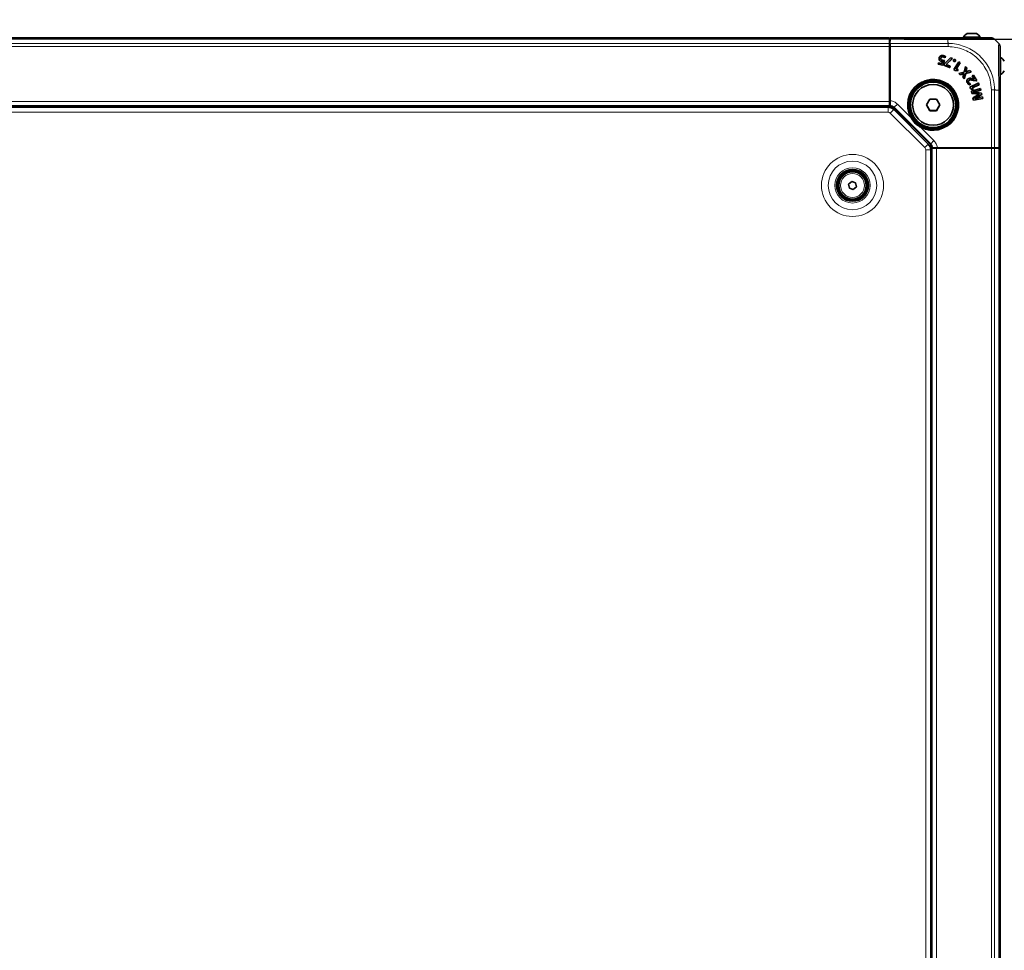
# Model space of a CAD drawing. Header units: millimetres. Extents: x 0 to 1118, y 0 to 864.
# Tile 107 of 172: x 297 to 405, y 544 to 646. Entities that reach past the tile are written whole.
import ezdxf

# ---------------------------------------------------------------- set-up
doc = ezdxf.new("R2010")
doc.units = ezdxf.units.MM
doc.linetypes.add('CENTERX2', pattern=[20.32, 12.7, -2.54, 2.54, -2.54])
doc.layers.add('ALPHAREV', color=7, linetype='Continuous', lineweight=25)
doc.styles.add('SLDTEXTSTYLE0', font='TXT', dxfattribs={"width": 0.605})
doc.dimstyles.new('SLDDIMSTYLE1', dxfattribs={"dimtxt": 3.175, "dimasz": 4.572, "dimexe": 0, "dimexo": 0.0625, "dimgap": 0.79375, "dimtad": 0, "dimtih": 1, "dimtoh": 1, "dimdec": 0, "dimlfac": 4, "dimrnd": 1e-09, "dimzin": 12, "dimdsep": 46, "dimtxsty": 'SLDTEXTSTYLE0', "dimsah": 1, "dimcen": 0.09, "dimadec": 0, "dimazin": 3, "dimtfac": 1, "dimtofl": 0, "dimtmove": 0, "dimatfit": 3, "dimfxl": 1, "dimfrac": 2, "dimtolj": 1, "dimtzin": 12, "dimarcsym": 0})

# ---------------------------------------------------------------- blocks, each defined once
blk = doc.blocks.new('_D_2')
at = {"layer": 'ALPHAREV'}
for p, q in [((531.57, 769.01), (560.87, 769.01)), ((559.27, 769.01), (559.27, 714.55)), ((555.88, 713.82), (554.79, 713.82)), ((554.79, 713.82), (554.79, 708.95)), ((560.73, 713.82), (561.82, 713.82)), ((561.82, 713.82), (561.82, 708.95)), ((554.79, 708.95), (555.88, 708.95)), ((561.82, 708.95), (560.73, 708.95)), ((559.27, 644.01), (559.27, 698.47)), ((394.41, 644.01), (560.87, 644.01))]:
    blk.add_line(p, q, dxfattribs=at)
for points in [[(559.27, 769.01), (558.51, 764.44), (560.03, 764.44)], [(559.27, 644.01), (560.03, 648.58), (558.51, 648.58)]]:
    blk.add_solid(points, dxfattribs=at)
at = {"layer": 'ALPHAREV', "char_height": 3.175, "attachment_point": 1, "style": 'SLDTEXTSTYLE0'}
for s, insert in [('500', (546.42, 713.04)), ('20', (555.88, 713.04)), ('MIN', (564.1, 713.04)), ('SIDE INTAKE', (545.09, 707.44)), ('CLEARANCE', (545.94, 702.57))]:
    blk.add_mtext(s, dxfattribs=dict(at, insert=insert))

msp = doc.modelspace()

# ---------------------------------------------------------------- linework, layer by layer
at = {"color": 7, "linetype": 'Continuous', "lineweight": 35}
for p, q in [((208.885, 644.156), (392.81, 644.156)), ((392.81, 644.156), (392.81, 644.01)), ((392.859, 644.156), (399.222, 644.156)), ((400.932, 644.221), (400.932, 644.126)), ((402.206, 644.221), (400.932, 644.221)), ((402.059, 644.626), (401.342, 644.626)), ((402.397, 644.626), (402.059, 644.626)), ((402.807, 644.221), (402.206, 644.221)), ((402.807, 644.126), (402.807, 644.221)), ((392.81, 644.01), (392.81, 643.552)), ((392.81, 643.552), (392.81, 643.199)), ((392.81, 643.199), (392.81, 637.156)), ((392.845, 643.552), (392.853, 644.01)), ((392.845, 643.552), (392.86, 643.552)), ((392.845, 637.088), (392.845, 643.552)), ((392.86, 643.552), (392.875, 643.552)), ((392.875, 637.088), (392.875, 643.552)), ((392.877, 637.236), (392.877, 643.199)), ((404.369, 644.01), (404.826, 643.552)), ((392.845, 643.068), (392.81, 643.068)), ((392.845, 642.318), (392.81, 642.318)), ((392.81, 642.006), (392.845, 642.006)), ((398.704, 642.056), (398.703, 642.054)), ((398.726, 642.202), (398.726, 642.204)), ((398.913, 641.959), (398.979, 642.095)), ((398.913, 641.962), (398.977, 642.094)), ((405.037, 641.991), (404.942, 641.991)), ((405.037, 640.412), (405.037, 641.991)), ((392.845, 641.506), (392.81, 641.506)), ((398.187, 641.415), (398.157, 641.258)), ((398.16, 641.26), (398.157, 641.258)), ((398.157, 641.258), (398.675, 641.159)), ((398.189, 641.413), (398.16, 641.26)), ((398.16, 641.26), (398.673, 641.161)), ((398.572, 641.341), (398.187, 641.415)), ((398.189, 641.413), (398.187, 641.415)), ((398.574, 641.339), (398.189, 641.413)), ((398.256, 641.935), (398.254, 641.936)), ((398.338, 641.658), (398.336, 641.657)), ((398.449, 641.913), (398.451, 641.912)), ((398.567, 641.547), (398.567, 641.545)), ((398.64, 641.536), (398.572, 641.341)), ((398.574, 641.339), (398.572, 641.341)), ((398.643, 641.538), (398.574, 641.339)), ((398.643, 641.538), (398.64, 641.536)), ((398.673, 641.161), (398.835, 641.649)), ((398.673, 641.161), (398.675, 641.159)), ((398.675, 641.159), (398.838, 641.651)), ((398.699, 641.666), (398.699, 641.668)), ((398.821, 641.256), (398.779, 641.139)), ((398.782, 641.14), (398.779, 641.139)), ((398.779, 641.139), (399.425, 640.909)), ((398.823, 641.254), (398.782, 641.14)), ((398.782, 641.14), (399.424, 640.912)), ((399.528, 641.955), (398.821, 641.256)), ((398.823, 641.254), (398.821, 641.256)), ((399.528, 641.952), (398.823, 641.254)), ((399.024, 641.219), (399.026, 641.225)), ((399.024, 641.219), (399.027, 641.221)), ((399.476, 641.058), (399.024, 641.219)), ((399.026, 641.225), (399.716, 641.885)), ((399.026, 641.225), (399.028, 641.224)), ((399.027, 641.221), (399.028, 641.224)), ((399.479, 641.06), (399.027, 641.221)), ((399.028, 641.224), (399.72, 641.886)), ((399.424, 640.912), (399.476, 641.058)), ((399.424, 640.912), (399.425, 640.909)), ((399.425, 640.909), (399.479, 641.06)), ((399.476, 641.058), (399.479, 641.06)), ((399.72, 641.886), (399.528, 641.955)), ((399.528, 641.952), (399.528, 641.955)), ((399.716, 641.885), (399.528, 641.952)), ((399.716, 641.885), (399.72, 641.886)), ((399.854, 641.719), (399.852, 641.72)), ((400.426, 641.524), (399.883, 640.662)), ((400.427, 641.521), (399.886, 640.663)), ((399.906, 641.558), (399.905, 641.556)), ((400.011, 641.778), (400.013, 641.779)), ((400.011, 641.778), (400.011, 641.778)), ((400.013, 641.779), (400.013, 641.779)), ((400.064, 641.617), (400.066, 641.616)), ((400.131, 640.709), (400.581, 641.424)), ((400.134, 640.71), (400.584, 641.425)), ((400.584, 641.425), (400.426, 641.524)), ((400.427, 641.521), (400.426, 641.524)), ((400.581, 641.424), (400.427, 641.521)), ((400.581, 641.424), (400.584, 641.425)), ((401.169, 641.01), (401.017, 640.399)), ((401.17, 641.006), (401.018, 640.397)), ((401.327, 640.853), (401.169, 641.01)), ((401.17, 641.006), (401.169, 641.01)), ((401.324, 640.853), (401.17, 641.006)), ((399.886, 640.663), (399.883, 640.662)), ((399.883, 640.662), (400.02, 640.576)), ((399.886, 640.663), (400.021, 640.578)), ((400.021, 640.578), (400.02, 640.576)), ((400.02, 640.576), (400.295, 640.547)), ((400.021, 640.578), (400.293, 640.55)), ((400.131, 640.709), (400.134, 640.71)), ((400.136, 640.706), (400.131, 640.709)), ((400.137, 640.708), (400.134, 640.71)), ((400.136, 640.706), (400.137, 640.708)), ((400.342, 640.686), (400.136, 640.706)), ((400.345, 640.688), (400.137, 640.708)), ((400.293, 640.55), (400.342, 640.686)), ((400.293, 640.55), (400.295, 640.547)), ((400.295, 640.547), (400.345, 640.688)), ((400.342, 640.686), (400.345, 640.688)), ((401.017, 640.399), (400.434, 640.25)), ((400.434, 640.25), (400.591, 640.094)), ((400.438, 640.249), (400.434, 640.25)), ((401.018, 640.397), (400.438, 640.249)), ((400.438, 640.249), (400.592, 640.097)), ((400.591, 640.094), (400.825, 640.17)), ((400.592, 640.097), (400.591, 640.094)), ((400.592, 640.097), (400.824, 640.172)), ((400.949, 640.047), (400.877, 639.812)), ((400.951, 640.047), (400.879, 639.813)), ((401.009, 640.24), (401.009, 640.237)), ((401.009, 640.24), (401.013, 640.236)), ((401.009, 640.237), (401.011, 640.235)), ((401.013, 640.236), (401.011, 640.235)), ((401.018, 640.397), (401.017, 640.399)), ((401.033, 639.661), (401.185, 640.241)), ((401.034, 639.656), (401.187, 640.239)), ((401.185, 640.241), (401.782, 640.4)), ((401.185, 640.241), (401.187, 640.239)), ((401.187, 640.239), (401.786, 640.399)), ((401.193, 640.407), (401.195, 640.408)), ((401.198, 640.402), (401.193, 640.407)), ((401.198, 640.404), (401.195, 640.408)), ((401.198, 640.402), (401.198, 640.404)), ((401.259, 640.624), (401.324, 640.853)), ((401.261, 640.623), (401.327, 640.853)), ((401.324, 640.853), (401.327, 640.853)), ((401.629, 640.554), (401.406, 640.479)), ((401.628, 640.552), (401.407, 640.477)), ((401.628, 640.552), (401.629, 640.554)), ((401.782, 640.4), (401.628, 640.552)), ((401.786, 640.399), (401.629, 640.554)), ((401.782, 640.4), (401.786, 640.399)), ((402.054, 640.058), (401.92, 639.971)), ((401.92, 639.971), (402.147, 639.619)), ((401.923, 639.971), (401.92, 639.971)), ((402.054, 640.055), (401.923, 639.971)), ((401.923, 639.971), (402.15, 639.619)), ((402.429, 639.477), (402.054, 640.058)), ((402.054, 640.055), (402.054, 640.058)), ((402.426, 639.477), (402.054, 640.055)), ((404.942, 640.116), (405.037, 640.116)), ((405.037, 640.116), (405.037, 640.412)), ((397.56, 639.418), (397.597, 639.418)), ((397.685, 639.413), (397.685, 639.55)), ((400.879, 639.813), (400.877, 639.812)), ((400.877, 639.812), (401.034, 639.656)), ((400.879, 639.813), (401.033, 639.661)), ((401.033, 639.661), (401.034, 639.656)), ((401.38, 639.195), (401.378, 639.194)), ((401.457, 639.642), (401.456, 639.644)), ((401.529, 639.245), (401.531, 639.246)), ((401.575, 639.494), (401.576, 639.492)), ((401.635, 638.99), (401.717, 639.108)), ((401.636, 638.988), (401.72, 639.109)), ((402.582, 639.159), (401.652, 638.743)), ((401.652, 638.743), (401.718, 638.596)), ((401.655, 638.742), (401.652, 638.743)), ((402.581, 639.157), (401.655, 638.742)), ((401.655, 638.742), (401.719, 638.597)), ((401.884, 638.645), (402.655, 638.99)), ((401.887, 638.644), (402.658, 638.989)), ((402.144, 639.618), (402.031, 639.651)), ((402.031, 639.649), (402.031, 639.651)), ((402.144, 639.615), (402.031, 639.649)), ((402.147, 639.619), (402.144, 639.618)), ((402.15, 639.619), (402.144, 639.615)), ((402.144, 639.615), (402.144, 639.618)), ((402.15, 639.619), (402.147, 639.619)), ((402.171, 639.454), (402.33, 639.413)), ((402.172, 639.456), (402.33, 639.415)), ((402.33, 639.413), (402.429, 639.477)), ((402.33, 639.415), (402.426, 639.477)), ((402.33, 639.415), (402.33, 639.413)), ((402.426, 639.477), (402.429, 639.477)), ((402.581, 639.157), (402.582, 639.159)), ((402.655, 638.99), (402.581, 639.157)), ((402.658, 638.989), (402.582, 639.159)), ((402.655, 638.99), (402.658, 638.989)), ((392.845, 637.803), (392.81, 637.839)), ((401.719, 638.597), (401.718, 638.596)), ((401.718, 638.596), (401.93, 638.42)), ((401.719, 638.597), (401.93, 638.422)), ((402.828, 638.575), (401.812, 638.277)), ((401.812, 638.277), (401.868, 638.033)), ((401.815, 638.276), (401.812, 638.277)), ((402.826, 638.572), (401.815, 638.276)), ((401.815, 638.276), (401.87, 638.035)), ((401.87, 638.035), (401.868, 638.033)), ((401.868, 638.033), (402.314, 637.986)), ((401.87, 638.035), (402.314, 637.988)), ((401.886, 638.64), (401.884, 638.645)), ((401.884, 638.645), (401.887, 638.644)), ((401.886, 638.64), (401.888, 638.641)), ((402.047, 638.509), (401.886, 638.64)), ((401.888, 638.641), (401.887, 638.644)), ((402.05, 638.509), (401.888, 638.641)), ((401.93, 638.42), (402.05, 638.509)), ((401.93, 638.422), (402.047, 638.509)), ((401.93, 638.422), (401.93, 638.42)), ((402.362, 637.785), (401.979, 637.555)), ((402.363, 637.783), (401.981, 637.554)), ((402.025, 638.156), (402.023, 638.164)), ((402.023, 638.164), (402.025, 638.162)), ((402.026, 638.158), (402.025, 638.162)), ((402.025, 638.156), (402.026, 638.158)), ((402.047, 638.509), (402.05, 638.509)), ((402.314, 637.988), (402.314, 637.986)), ((402.363, 637.783), (402.362, 637.785)), ((402.928, 638.078), (402.448, 638.124)), ((402.929, 638.08), (402.449, 638.127)), ((402.454, 638.276), (402.868, 638.393)), ((402.455, 638.274), (402.87, 638.391)), ((402.554, 637.697), (402.96, 637.936)), ((402.555, 637.695), (402.963, 637.935)), ((403.041, 637.652), (402.622, 637.579)), ((403.039, 637.649), (402.622, 637.577)), ((402.698, 637.968), (402.697, 637.966)), ((402.697, 637.966), (402.698, 637.962)), ((402.698, 637.968), (402.7, 637.961)), ((402.7, 637.961), (402.698, 637.962)), ((402.826, 638.572), (402.828, 638.575)), ((402.868, 638.393), (402.826, 638.572)), ((402.87, 638.391), (402.828, 638.575)), ((402.868, 638.393), (402.87, 638.391)), ((402.928, 638.078), (402.929, 638.08)), ((402.96, 637.936), (402.928, 638.078)), ((402.963, 637.935), (402.929, 638.08)), ((402.96, 637.936), (402.963, 637.935)), ((403.039, 637.649), (403.041, 637.652)), ((403.079, 637.478), (403.039, 637.649)), ((403.082, 637.476), (403.041, 637.652)), ((404.972, 638.405), (404.972, 632.043)), ((208.885, 636.656), (392.81, 636.656)), ((392.81, 637.156), (392.81, 636.656)), ((392.81, 636.656), (392.81, 636.583)), ((392.81, 636.583), (392.871, 636.522)), ((392.81, 636.502), (392.81, 636.583)), ((392.86, 637.088), (392.845, 637.088)), ((392.86, 636.983), (392.845, 637.088)), ((392.849, 636.906), (392.86, 636.983)), ((392.849, 636.658), (392.849, 636.906)), ((392.869, 636.736), (392.849, 636.658)), ((392.86, 636.656), (392.849, 636.658)), ((392.86, 636.983), (392.875, 637.088)), ((392.86, 637.088), (392.875, 637.088)), ((392.871, 636.654), (392.86, 636.656)), ((392.871, 636.488), (392.871, 636.654)), ((397.228, 637.421), (396.858, 636.781)), ((396.858, 636.781), (397.228, 636.141)), ((396.868, 636.781), (396.858, 636.781)), ((397.233, 637.412), (396.868, 636.781)), ((396.868, 636.781), (397.233, 636.149)), ((397.967, 637.421), (397.228, 637.421)), ((397.233, 637.412), (397.228, 637.421)), ((397.962, 637.412), (397.233, 637.412)), ((397.962, 637.412), (397.967, 637.421)), ((398.326, 636.781), (397.962, 637.412)), ((397.962, 636.149), (398.326, 636.781)), ((398.336, 636.781), (397.967, 637.421)), ((397.967, 636.141), (398.336, 636.781)), ((398.326, 636.781), (398.336, 636.781)), ((400.366, 636.868), (400.216, 636.868)), ((400.235, 636.781), (400.235, 636.743)), ((401.979, 637.555), (402.036, 637.307)), ((401.981, 637.554), (401.979, 637.555)), ((401.981, 637.554), (402.038, 637.31)), ((402.036, 637.307), (403.082, 637.476)), ((402.038, 637.31), (402.036, 637.307)), ((402.038, 637.31), (403.079, 637.478)), ((402.176, 637.5), (402.178, 637.499)), ((402.178, 637.494), (402.176, 637.5)), ((402.179, 637.496), (402.178, 637.499)), ((402.178, 637.494), (402.179, 637.496)), ((403.079, 637.478), (403.082, 637.476)), ((209.058, 636.518), (392.637, 636.518)), ((397.263, 632.453), (393.269, 636.446)), ((393.273, 636.255), (397.071, 632.457)), ((395.732, 634.916), (395.134, 635.515)), ((397.233, 636.149), (397.228, 636.141)), ((397.228, 636.141), (397.967, 636.141)), ((397.233, 636.149), (397.962, 636.149)), ((397.962, 636.149), (397.967, 636.141)), ((396.331, 634.317), (395.732, 634.916)), ((397.304, 632.054), (397.47, 632.054)), ((397.4, 631.993), (397.318, 631.993)), ((397.335, 631.821), (397.335, 497.741)), ((397.339, 632.054), (397.4, 631.993)), ((397.4, 631.993), (397.472, 631.993)), ((397.472, 632.043), (397.47, 632.054)), ((397.472, 632.043), (397.474, 632.033)), ((397.472, 631.993), (397.472, 497.568)), ((397.972, 631.993), (397.472, 631.993)), ((397.552, 632.053), (397.474, 632.033)), ((397.722, 632.033), (397.474, 632.033)), ((397.799, 632.043), (397.722, 632.033)), ((397.904, 632.058), (397.799, 632.043)), ((397.904, 632.029), (397.799, 632.043)), ((404.369, 632.058), (397.904, 632.058)), ((397.904, 632.043), (397.904, 632.058)), ((397.904, 632.043), (397.904, 632.029)), ((404.369, 632.029), (397.904, 632.029)), ((404.015, 631.993), (397.972, 631.993)), ((398.053, 632.061), (404.015, 632.061)), ((398.655, 631.993), (398.62, 632.029)), ((402.322, 631.993), (402.322, 632.029)), ((402.822, 632.029), (402.822, 631.993)), ((404.369, 631.993), (404.015, 631.993)), ((404.369, 632.058), (404.369, 632.043)), ((404.369, 632.043), (404.369, 632.029)), ((404.369, 632.029), (404.826, 632.037)), ((404.826, 631.993), (404.369, 631.993)), ((404.972, 631.993), (404.826, 631.993)), ((404.972, 631.993), (404.972, 497.568)), ((388.299, 628.053), (388.638, 628.345)), ((388.384, 627.613), (388.299, 628.053)), ((388.638, 628.345), (389.061, 628.199)), ((389.061, 628.199), (389.145, 627.759)), ((388.807, 627.467), (388.384, 627.613)), ((389.145, 627.759), (388.807, 627.467))]:
    msp.add_line(p, q, dxfattribs=at)
at = {"color": 7, "linetype": 'CENTERX2', "lineweight": 18}
msp.add_line((404.015, 644.156), (404.018, 644.156), dxfattribs=at)
at = {"color": 7, "linetype": 'Continuous', "lineweight": 18}
for p, q in [((208.885, 644.01), (392.81, 644.01)), ((208.885, 643.552), (392.81, 643.552)), ((208.885, 643.199), (392.81, 643.199)), ((392.81, 643.339), (392.845, 643.339)), ((392.845, 643.08), (392.81, 643.08)), ((399.222, 644.01), (392.853, 644.01)), ((392.86, 637.088), (392.86, 643.552)), ((392.875, 643.552), (399.25, 643.552)), ((399.248, 643.199), (392.877, 643.199)), ((399.222, 643.713), (399.222, 644.01)), ((400.824, 640.172), (400.825, 640.17)), ((400.951, 640.047), (400.949, 640.047)), ((401.259, 640.624), (401.261, 640.623)), ((401.407, 640.477), (401.406, 640.479)), ((402.172, 639.456), (402.171, 639.454)), ((402.448, 638.124), (402.449, 638.127)), ((402.454, 638.276), (402.455, 638.274)), ((402.554, 637.697), (402.555, 637.695)), ((404.015, 632.061), (404.015, 638.431)), ((404.369, 638.434), (404.369, 632.058)), ((404.53, 638.406), (404.826, 638.406)), ((404.826, 632.037), (404.826, 638.406)), ((208.885, 637.156), (392.81, 637.156)), ((392.86, 636.983), (392.86, 637.088)), ((393.661, 636.875), (393.308, 636.522)), ((393.661, 636.875), (395.1, 635.436)), ((402.622, 637.577), (402.622, 637.579)), ((208.885, 636.531), (392.81, 636.531)), ((209.058, 635.968), (392.637, 635.968)), ((392.637, 635.968), (392.637, 636.518)), ((392.884, 635.866), (393.273, 636.255)), ((392.884, 635.866), (396.682, 632.068)), ((393.308, 636.522), (393.269, 636.446)), ((397.339, 632.492), (393.308, 636.522)), ((395.144, 635.46), (395.1, 635.436)), ((396.252, 634.283), (396.276, 634.327)), ((396.252, 634.283), (397.691, 632.845)), ((396.682, 632.068), (397.071, 632.457)), ((397.263, 632.453), (397.339, 632.492)), ((397.691, 632.845), (397.339, 632.492)), ((396.785, 631.821), (396.785, 497.741)), ((396.785, 631.821), (397.335, 631.821)), ((397.347, 631.993), (397.347, 497.568)), ((397.904, 632.043), (397.799, 632.043)), ((404.369, 632.043), (397.904, 632.043)), ((397.972, 631.993), (397.972, 497.568)), ((404.015, 631.993), (404.015, 497.568)), ((404.369, 631.993), (404.369, 497.568)), ((404.826, 631.993), (404.826, 497.568))]:
    msp.add_line(p, q, dxfattribs=at)
at = {"color": 7, "linetype": 'Continuous', "lineweight": 35, "flags": 128}
for points in [[(398.977, 642.094), (398.978, 642.095), (398.979, 642.095)], [(398.835, 641.649), (398.836, 641.65), (398.838, 641.651)], [(398.913, 641.962), (398.913, 641.961), (398.913, 641.959)], [(400.011, 641.778), (400.012, 641.778), (400.012, 641.779), (400.013, 641.779)], [(397.046, 639.496), (397.218, 639.452), (397.56, 639.418)], [(401.635, 638.99), (401.635, 638.989), (401.636, 638.988)], [(401.717, 639.108), (401.718, 639.109), (401.72, 639.109)], [(400.235, 636.743), (400.268, 636.402), (400.312, 636.23)]]:
    msp.add_lwpolyline(points, dxfattribs=at)
at = {"color": 7, "linetype": 'Continuous', "lineweight": 35}
for centre, radius in [((397.597, 636.781), 2.638), ((397.597, 636.781), 2.513), ((397.597, 636.781), 2.5), ((397.597, 636.781), 2.25), ((388.722, 627.906), 1.75), ((388.722, 627.906), 1.688), ((388.722, 627.906), 1.575), ((388.722, 627.906), 1.5)]:
    msp.add_circle(centre, radius, dxfattribs=at)
at = {"color": 7, "linetype": 'Continuous', "lineweight": 18}
for radius in [3.417, 2.677, 1.937, 1.318]:
    msp.add_circle((388.722, 627.906), radius, dxfattribs=at)
at = {"color": 7, "linetype": 'Continuous', "lineweight": 35}
for centre, radius, start, end in [((401.87, 643.682), 1.081, 119.2162, 150.11785), ((401.87, 643.682), 1.081, 29.88215, 60.7838), ((404.499, 641.053), 1.081, 29.2162, 60.11785), ((404.499, 641.053), 1.081, 299.88215, 330.7838), ((397.597, 636.781), 2.77, 235.45588, 214.54412), ((392.637, 635.618), 0.9, 45, 90), ((397.597, 636.781), 2.77, 214.54412, 235.45588), ((396.435, 631.821), 0.9, 0, 45)]:
    msp.add_arc(centre, radius, start, end, dxfattribs=at)
at = {"color": 7, "linetype": 'Continuous', "lineweight": 18}
for centre, radius, start, end in [((397.597, 636.781), 2.837, 241.69971, 208.30029), ((397.597, 636.781), 2.787, 241.69971, 208.30029), ((392.637, 635.618), 0.35, 45, 90), ((396.435, 631.821), 0.35, 0, 45)]:
    msp.add_arc(centre, radius, start, end, dxfattribs=at)
at = {"color": 7, "linetype": 'Continuous', "lineweight": 35}
for centre, major_axis, start_param, end_param in [((392.859, 643.656), (0, 0.5), 0, 0.7853982), ((392.868, 643.199), (0, 0.5), 4.712389, 5.4977871), ((404.015, 632.052), (0.5, 0), 0.7853982, 1.5707963), ((404.472, 632.043), (0.5, 0), 5.4977871, 6.2831853)]:
    msp.add_ellipse(centre, major_axis=major_axis, ratio=0.0174551, start_param=start_param, end_param=end_param, dxfattribs=at)
for points, knots in [([(399.222, 644.156), (399.619, 644.156), (400.3, 644.156), (401.209, 644.156), (401.954, 644.156), (402.605, 644.156), (403.145, 644.156), (403.566, 644.156), (403.857, 644.156), (403.997, 644.156), (404.01, 644.156), (404.015, 644.156)], [0, 0, 0, 0, 0.1584128, 0.2711139, 0.3838354, 0.4991898, 0.6083334, 0.7174776, 0.826751, 0.9360043, 1, 1, 1, 1]), ([(404.972, 643.199), (404.972, 643.188), (404.972, 643.168), (404.972, 643), (404.972, 642.708), (404.972, 642.294), (404.972, 641.779), (404.972, 641.176), (404.972, 640.472), (404.972, 639.706), (404.972, 639.007), (404.972, 638.571), (404.972, 638.405)], [0, 0, 0, 0, 0.09291466, 0.18581515, 0.29447761, 0.40316207, 0.50020129, 0.60862537, 0.71704406, 0.82556878, 0.93408084, 1, 1, 1, 1]), ([(398.726, 642.204), (398.655, 642.211), (398.542, 642.221), (398.4, 642.16), (398.309, 642.078), (398.268, 641.995), (398.257, 641.946), (398.254, 641.936)], [0, 0, 0, 0, 0.3488531, 0.550932, 0.7533311, 0.9463329, 1, 1, 1, 1]), ([(398.726, 642.202), (398.655, 642.209), (398.543, 642.219), (398.401, 642.158), (398.31, 642.077), (398.27, 641.994), (398.259, 641.946), (398.256, 641.935)], [0, 0, 0, 0, 0.3488471, 0.5508716, 0.7532202, 0.9462317, 1, 1, 1, 1]), ([(398.449, 641.913), (398.456, 641.936), (398.469, 641.977), (398.511, 642.022), (398.567, 642.051), (398.633, 642.065), (398.682, 642.059), (398.704, 642.056)], [0, 0, 0, 0, 0.2241887, 0.38778, 0.5511971, 0.7994433, 1, 1, 1, 1]), ([(398.451, 641.912), (398.458, 641.936), (398.471, 641.976), (398.513, 642.021), (398.568, 642.049), (398.634, 642.063), (398.682, 642.057), (398.703, 642.054)], [0, 0, 0, 0, 0.2266028, 0.3896557, 0.5524847, 0.8017068, 1, 1, 1, 1]), ([(398.703, 642.054), (398.728, 642.048), (398.777, 642.036), (398.848, 642.004), (398.891, 641.974), (398.913, 641.959)], [0, 0, 0, 0, 0.32352182, 0.65786032, 1, 1, 1, 1]), ([(398.704, 642.056), (398.728, 642.05), (398.777, 642.038), (398.848, 642.006), (398.891, 641.977), (398.913, 641.962)], [0, 0, 0, 0, 0.3258271, 0.659161, 1, 1, 1, 1]), ([(398.979, 642.095), (398.96, 642.109), (398.92, 642.137), (398.836, 642.177), (398.769, 642.194), (398.726, 642.204)], [0, 0, 0, 0, 0.2608508, 0.52127, 1, 1, 1, 1]), ([(398.977, 642.094), (398.957, 642.108), (398.918, 642.136), (398.835, 642.175), (398.769, 642.191), (398.726, 642.202)], [0, 0, 0, 0, 0.2589363, 0.5173836, 1, 1, 1, 1]), ([(398.254, 641.936), (398.251, 641.911), (398.243, 641.854), (398.259, 641.764), (398.297, 641.696), (398.328, 641.665), (398.336, 641.657)], [0, 0, 0, 0, 0.24759303, 0.56628473, 0.88174124, 1, 1, 1, 1]), ([(398.256, 641.935), (398.253, 641.911), (398.245, 641.854), (398.261, 641.765), (398.299, 641.697), (398.329, 641.666), (398.338, 641.658)], [0, 0, 0, 0, 0.2493864, 0.5680194, 0.8834066, 1, 1, 1, 1]), ([(398.336, 641.657), (398.354, 641.641), (398.389, 641.611), (398.467, 641.571), (398.528, 641.555), (398.567, 641.545)], [0, 0, 0, 0, 0.2692177, 0.5387715, 1, 1, 1, 1]), ([(398.338, 641.658), (398.355, 641.643), (398.39, 641.613), (398.468, 641.573), (398.529, 641.557), (398.567, 641.547)], [0, 0, 0, 0, 0.268872, 0.5380803, 1, 1, 1, 1]), ([(398.699, 641.666), (398.648, 641.678), (398.576, 641.695), (398.496, 641.749), (398.457, 641.801), (398.441, 641.86), (398.447, 641.896), (398.449, 641.913)], [0, 0, 0, 0, 0.3912078, 0.5553782, 0.7206768, 0.8760478, 1, 1, 1, 1]), ([(398.699, 641.668), (398.649, 641.68), (398.577, 641.697), (398.498, 641.751), (398.459, 641.802), (398.444, 641.86), (398.449, 641.896), (398.451, 641.912)], [0, 0, 0, 0, 0.3934046, 0.5567871, 0.7212922, 0.8762227, 1, 1, 1, 1]), ([(398.567, 641.547), (398.573, 641.546), (398.586, 641.544), (398.604, 641.541), (398.623, 641.539), (398.637, 641.538), (398.643, 641.538)], [0, 0, 0, 0, 0.2418024, 0.4836316, 0.741701, 1, 1, 1, 1]), ([(398.567, 641.545), (398.573, 641.544), (398.585, 641.542), (398.609, 641.538), (398.628, 641.537), (398.64, 641.536)], [0, 0, 0, 0, 0.2502899, 0.5006072, 1, 1, 1, 1]), ([(398.838, 641.651), (398.826, 641.652), (398.803, 641.653), (398.756, 641.658), (398.722, 641.664), (398.699, 641.668)], [0, 0, 0, 0, 0.2511466, 0.5023637, 1, 1, 1, 1]), ([(398.835, 641.649), (398.823, 641.65), (398.8, 641.651), (398.754, 641.656), (398.721, 641.662), (398.699, 641.666)], [0, 0, 0, 0, 0.2558328, 0.5117225, 1, 1, 1, 1]), ([(399.852, 641.72), (399.845, 641.703), (399.835, 641.675), (399.838, 641.631), (399.854, 641.597), (399.878, 641.572), (399.896, 641.561), (399.905, 641.556)], [0, 0, 0, 0, 0.2740763, 0.4695871, 0.6658472, 0.8514987, 1, 1, 1, 1]), ([(399.854, 641.719), (399.847, 641.702), (399.837, 641.674), (399.84, 641.631), (399.856, 641.598), (399.879, 641.573), (399.898, 641.563), (399.906, 641.558)], [0, 0, 0, 0, 0.2791713, 0.4738794, 0.6693085, 0.8545776, 1, 1, 1, 1]), ([(400.013, 641.779), (399.998, 641.785), (399.971, 641.795), (399.93, 641.791), (399.896, 641.775), (399.869, 641.75), (399.857, 641.729), (399.852, 641.72)], [0, 0, 0, 0, 0.249647, 0.4388373, 0.6277581, 0.833821, 1, 1, 1, 1]), ([(400.011, 641.778), (399.996, 641.783), (399.969, 641.793), (399.929, 641.788), (399.896, 641.772), (399.87, 641.748), (399.858, 641.728), (399.854, 641.719)], [0, 0, 0, 0, 0.25545244, 0.44413777, 0.63240267, 0.84009443, 1, 1, 1, 1]), ([(399.905, 641.556), (399.922, 641.55), (399.951, 641.54), (399.995, 641.548), (400.029, 641.566), (400.052, 641.591), (400.062, 641.609), (400.066, 641.616)], [0, 0, 0, 0, 0.2837369, 0.4793642, 0.6749761, 0.8762656, 1, 1, 1, 1]), ([(399.906, 641.558), (399.923, 641.552), (399.952, 641.542), (399.995, 641.55), (400.028, 641.568), (400.051, 641.593), (400.06, 641.61), (400.064, 641.617)], [0, 0, 0, 0, 0.2891116, 0.4843699, 0.6795857, 0.8812901, 1, 1, 1, 1]), ([(400.064, 641.617), (400.07, 641.633), (400.081, 641.662), (400.076, 641.705), (400.06, 641.74), (400.036, 641.764), (400.018, 641.774), (400.011, 641.778)], [0, 0, 0, 0, 0.2748675, 0.476455, 0.6782894, 0.8737116, 1, 1, 1, 1]), ([(400.066, 641.616), (400.072, 641.632), (400.083, 641.661), (400.078, 641.705), (400.062, 641.741), (400.038, 641.765), (400.02, 641.775), (400.013, 641.779)], [0, 0, 0, 0, 0.2710946, 0.4740543, 0.6772857, 0.8740495, 1, 1, 1, 1]), ([(400.824, 640.172), (400.848, 640.18), (400.891, 640.194), (400.952, 640.217), (400.99, 640.232), (401.009, 640.24)], [0, 0, 0, 0, 0.3807582, 0.6903054, 1, 1, 1, 1]), ([(400.825, 640.17), (400.849, 640.178), (400.891, 640.192), (400.952, 640.215), (400.99, 640.23), (401.009, 640.237)], [0, 0, 0, 0, 0.3832035, 0.6915286, 1, 1, 1, 1]), ([(401.011, 640.235), (401.003, 640.212), (400.988, 640.169), (400.967, 640.106), (400.955, 640.067), (400.949, 640.047)], [0, 0, 0, 0, 0.379142, 0.6895422, 1, 1, 1, 1]), ([(401.013, 640.236), (401.005, 640.212), (400.99, 640.169), (400.969, 640.106), (400.957, 640.066), (400.951, 640.047)], [0, 0, 0, 0, 0.3766099, 0.6882754, 1, 1, 1, 1]), ([(401.193, 640.407), (401.2, 640.431), (401.216, 640.479), (401.238, 640.551), (401.252, 640.6), (401.259, 640.624)], [0, 0, 0, 0, 0.3315217, 0.6657189, 1, 1, 1, 1]), ([(401.195, 640.408), (401.203, 640.432), (401.219, 640.479), (401.24, 640.551), (401.254, 640.599), (401.261, 640.623)], [0, 0, 0, 0, 0.3333365, 0.6666277, 1, 1, 1, 1]), ([(401.406, 640.479), (401.383, 640.471), (401.336, 640.456), (401.266, 640.432), (401.221, 640.414), (401.198, 640.404)], [0, 0, 0, 0, 0.3394357, 0.6694961, 1, 1, 1, 1]), ([(401.407, 640.477), (401.383, 640.469), (401.336, 640.454), (401.266, 640.43), (401.221, 640.411), (401.198, 640.402)], [0, 0, 0, 0, 0.33742198, 0.66848372, 1, 1, 1, 1]), ([(401.456, 639.644), (401.421, 639.616), (401.356, 639.565), (401.31, 639.453), (401.31, 639.337), (401.344, 639.253), (401.371, 639.206), (401.378, 639.194)], [0, 0, 0, 0, 0.254989, 0.4802614, 0.6776544, 0.9227771, 1, 1, 1, 1]), ([(401.457, 639.642), (401.423, 639.615), (401.358, 639.563), (401.312, 639.453), (401.312, 639.338), (401.346, 639.254), (401.373, 639.207), (401.38, 639.195)], [0, 0, 0, 0, 0.2547223, 0.4799481, 0.6772944, 0.9226686, 1, 1, 1, 1]), ([(401.378, 639.194), (401.398, 639.167), (401.45, 639.095), (401.541, 639.025), (401.614, 638.996), (401.636, 638.988)], [0, 0, 0, 0, 0.2988214, 0.7938796, 1, 1, 1, 1]), ([(401.38, 639.195), (401.399, 639.169), (401.451, 639.097), (401.542, 639.027), (401.614, 638.999), (401.635, 638.99)], [0, 0, 0, 0, 0.3000767, 0.7974442, 1, 1, 1, 1]), ([(402.031, 639.651), (401.982, 639.663), (401.885, 639.687), (401.737, 639.708), (401.586, 639.708), (401.498, 639.665), (401.456, 639.644)], [0, 0, 0, 0, 0.2539302, 0.508119, 0.7640373, 1, 1, 1, 1]), ([(402.031, 639.649), (401.982, 639.661), (401.885, 639.685), (401.736, 639.706), (401.586, 639.706), (401.499, 639.663), (401.457, 639.642)], [0, 0, 0, 0, 0.2547076, 0.509676, 0.7664143, 1, 1, 1, 1]), ([(401.529, 639.245), (401.516, 639.269), (401.495, 639.307), (401.488, 639.367), (401.502, 639.417), (401.531, 639.462), (401.561, 639.484), (401.575, 639.494)], [0, 0, 0, 0, 0.2852273, 0.4509896, 0.6177137, 0.8194115, 1, 1, 1, 1]), ([(401.531, 639.246), (401.518, 639.27), (401.497, 639.308), (401.49, 639.367), (401.504, 639.416), (401.532, 639.461), (401.562, 639.482), (401.576, 639.492)], [0, 0, 0, 0, 0.2858471, 0.4510286, 0.6171853, 0.8186625, 1, 1, 1, 1]), ([(401.717, 639.108), (401.693, 639.118), (401.652, 639.135), (401.584, 639.176), (401.55, 639.219), (401.529, 639.245)], [0, 0, 0, 0, 0.3191578, 0.5704597, 1, 1, 1, 1]), ([(401.72, 639.109), (401.697, 639.119), (401.655, 639.136), (401.587, 639.177), (401.552, 639.22), (401.531, 639.246)], [0, 0, 0, 0, 0.3171435, 0.5705001, 1, 1, 1, 1]), ([(401.575, 639.494), (401.604, 639.507), (401.676, 639.541), (401.809, 639.534), (401.978, 639.505), (402.1, 639.474), (402.172, 639.456)], [0, 0, 0, 0, 0.1576035, 0.3836018, 0.6355895, 1, 1, 1, 1]), ([(401.576, 639.492), (401.605, 639.505), (401.676, 639.538), (401.809, 639.532), (401.977, 639.503), (402.099, 639.472), (402.171, 639.454)], [0, 0, 0, 0, 0.15683597, 0.38221486, 0.63372067, 1, 1, 1, 1]), ([(402.023, 638.164), (402.071, 638.175), (402.168, 638.198), (402.312, 638.237), (402.407, 638.263), (402.454, 638.276)], [0, 0, 0, 0, 0.3362434, 0.6680927, 1, 1, 1, 1]), ([(402.025, 638.162), (402.074, 638.174), (402.17, 638.196), (402.313, 638.235), (402.408, 638.261), (402.455, 638.274)], [0, 0, 0, 0, 0.3378196, 0.6688819, 1, 1, 1, 1]), ([(402.448, 638.124), (402.399, 638.13), (402.303, 638.139), (402.162, 638.15), (402.07, 638.154), (402.025, 638.156)], [0, 0, 0, 0, 0.3528751, 0.6763398, 1, 1, 1, 1]), ([(402.449, 638.127), (402.399, 638.132), (402.304, 638.142), (402.163, 638.152), (402.072, 638.156), (402.026, 638.158)], [0, 0, 0, 0, 0.35415421, 0.6769804, 1, 1, 1, 1]), ([(402.176, 637.5), (402.221, 637.522), (402.307, 637.564), (402.433, 637.63), (402.514, 637.675), (402.554, 637.697)], [0, 0, 0, 0, 0.35193923, 0.67586293, 1, 1, 1, 1]), ([(402.178, 637.499), (402.223, 637.521), (402.31, 637.562), (402.435, 637.628), (402.515, 637.673), (402.555, 637.695)], [0, 0, 0, 0, 0.3533457, 0.6765681, 1, 1, 1, 1]), ([(402.314, 637.988), (402.364, 637.984), (402.453, 637.977), (402.581, 637.971), (402.659, 637.969), (402.698, 637.968)], [0, 0, 0, 0, 0.3897151, 0.6948017, 1, 1, 1, 1]), ([(402.314, 637.986), (402.364, 637.982), (402.452, 637.975), (402.58, 637.969), (402.658, 637.967), (402.697, 637.966)], [0, 0, 0, 0, 0.3913113, 0.6956005, 1, 1, 1, 1]), ([(402.698, 637.962), (402.653, 637.94), (402.574, 637.901), (402.462, 637.841), (402.395, 637.803), (402.362, 637.785)], [0, 0, 0, 0, 0.3951441, 0.697506, 1, 1, 1, 1]), ([(402.7, 637.961), (402.655, 637.939), (402.576, 637.899), (402.464, 637.839), (402.397, 637.802), (402.363, 637.783)], [0, 0, 0, 0, 0.3935452, 0.696705, 1, 1, 1, 1]), ([(392.869, 636.736), (392.87, 636.745), (392.872, 636.764), (392.874, 636.86), (392.876, 636.994), (392.877, 637.128), (392.877, 637.21), (392.877, 637.236)], [0, 0, 0, 0, 0.2229665, 0.4459065, 0.6696214, 0.8946172, 1, 1, 1, 1]), ([(393.269, 636.446), (393.209, 636.498), (393.092, 636.597), (392.943, 636.635), (392.871, 636.654)], [0, 0, 0, 0, 0.5120471, 1, 1, 1, 1]), ([(402.622, 637.577), (402.573, 637.568), (402.474, 637.55), (402.326, 637.522), (402.227, 637.503), (402.178, 637.494)], [0, 0, 0, 0, 0.33177482, 0.66588286, 1, 1, 1, 1]), ([(402.622, 637.579), (402.573, 637.57), (402.474, 637.552), (402.327, 637.525), (402.228, 637.506), (402.179, 637.496)], [0, 0, 0, 0, 0.33320641, 0.66659872, 1, 1, 1, 1]), ([(397.47, 632.054), (397.452, 632.127), (397.413, 632.276), (397.314, 632.393), (397.263, 632.453)], [0, 0, 0, 0, 0.48797069, 1, 1, 1, 1]), ([(398.053, 632.061), (397.996, 632.061), (397.883, 632.061), (397.732, 632.059), (397.619, 632.057), (397.564, 632.055), (397.555, 632.053), (397.552, 632.053)], [0, 0, 0, 0, 0.2256354, 0.4512756, 0.6767085, 0.9011407, 1, 1, 1, 1])]:
    msp.add_open_spline(points, degree=3, knots=knots, dxfattribs=at)
at = {"color": 7, "linetype": 'Continuous', "lineweight": 18}
for points in [[(399.222, 644.01), (399.222, 644.031), (399.222, 644.075), (399.222, 644.121), (399.222, 644.15), (399.222, 644.154), (399.222, 644.156)], [(399.25, 643.553), (399.25, 643.528), (399.25, 643.479), (399.249, 643.391), (399.248, 643.297), (399.248, 643.232), (399.248, 643.199)], [(404.369, 638.434), (404.344, 638.434), (404.295, 638.433), (404.208, 638.433), (404.113, 638.432), (404.048, 638.432), (404.015, 638.431)], [(404.826, 638.406), (404.848, 638.406), (404.891, 638.406), (404.937, 638.406), (404.967, 638.406), (404.97, 638.405), (404.972, 638.405)]]:
    msp.add_open_spline(points, degree=3, dxfattribs=at)
at = {"color": 7, "linetype": 'Continuous', "lineweight": 35}
for points in [[(404.369, 644.01), (404.344, 644.031), (404.295, 644.075), (404.207, 644.121), (404.113, 644.15), (404.048, 644.154), (404.015, 644.156)], [(404.826, 643.552), (404.848, 643.528), (404.891, 643.479), (404.937, 643.391), (404.967, 643.297), (404.97, 643.232), (404.972, 643.199)]]:
    msp.add_open_spline(points, degree=3, dxfattribs=at)
at = {"color": 7, "linetype": 'Continuous', "lineweight": 18}
for points, knots in [([(404.368, 644.01), (404.363, 644.01), (404.349, 644.01), (404.205, 644.005), (403.9, 643.998), (403.452, 643.992), (402.871, 643.991), (402.169, 643.994), (401.366, 644), (400.386, 644.008), (399.65, 644.009), (399.222, 644.009)], [0, 0, 0, 0, 0.0638809, 0.1715817, 0.2825247, 0.3900468, 0.5008149, 0.6162125, 0.7271686, 0.8416822, 1, 1, 1, 1]), ([(399.25, 643.553), (399.249, 643.566), (399.247, 643.61), (399.24, 643.662), (399.229, 643.702), (399.224, 643.711), (399.222, 643.713), (399.222, 643.713)], [0, 0, 0, 0, 0.2452024, 0.8175352, 0.9606824, 0.9921507, 1, 1, 1, 1]), ([(404.015, 638.431), (403.989, 638.799), (403.943, 639.438), (403.641, 640.301), (403.227, 641.075), (402.67, 641.761), (401.995, 642.33), (401.29, 642.749), (400.523, 643.039), (399.832, 643.178), (399.404, 643.193), (399.248, 643.199)], [0, 0, 0, 0, 0.1476521, 0.2562048, 0.3647764, 0.4995885, 0.6089422, 0.7182918, 0.8277419, 0.9371756, 1, 1, 1, 1]), ([(399.25, 643.553), (399.418, 643.547), (399.874, 643.531), (400.618, 643.386), (401.44, 643.081), (402.206, 642.635), (402.933, 642.024), (403.531, 641.284), (403.973, 640.449), (404.293, 639.52), (404.341, 638.829), (404.369, 638.434)], [0, 0, 0, 0, 0.0627052, 0.17058, 0.281665, 0.3894284, 0.5004168, 0.6352696, 0.7422845, 0.8524245, 1, 1, 1, 1]), ([(404.826, 638.406), (404.826, 638.583), (404.826, 639.049), (404.822, 639.801), (404.816, 640.623), (404.81, 641.387), (404.807, 642.039), (404.808, 642.591), (404.813, 643.035), (404.82, 643.341), (404.825, 643.52), (404.826, 643.541), (404.826, 643.552)], [0, 0, 0, 0, 0.0657965, 0.1727607, 0.2828934, 0.389757, 0.4997969, 0.5968708, 0.7039461, 0.8142113, 0.9061257, 1, 1, 1, 1]), ([(404.529, 638.406), (404.527, 638.407), (404.512, 638.416), (404.457, 638.426), (404.406, 638.431), (404.369, 638.434)], [0, 0, 0, 0, 0.05123887, 0.3045526, 1, 1, 1, 1]), ([(393.308, 636.522), (393.243, 636.577), (393.114, 636.685), (392.95, 636.719), (392.869, 636.736)], [0, 0, 0, 0, 0.5093612, 1, 1, 1, 1]), ([(392.877, 637.236), (392.89, 637.235), (393.041, 637.222), (393.334, 637.144), (393.552, 636.965), (393.661, 636.875)], [0, 0, 0, 0, 0.04345689, 0.52080526, 1, 1, 1, 1]), ([(396.252, 634.283), (396.121, 634.358), (395.855, 634.509), (395.438, 634.88), (395.228, 635.225), (395.1, 635.436)], [0, 0, 0, 0, 0.272729, 0.5542341, 1, 1, 1, 1]), ([(395.144, 635.46), (395.273, 635.254), (395.564, 634.792), (396.022, 634.493), (396.276, 634.327)], [0, 0, 0, 0, 0.4464903, 1, 1, 1, 1]), ([(397.552, 632.053), (397.536, 632.133), (397.502, 632.298), (397.394, 632.426), (397.339, 632.492)], [0, 0, 0, 0, 0.4906289, 1, 1, 1, 1]), ([(397.691, 632.845), (397.781, 632.736), (397.959, 632.518), (398.038, 632.226), (398.051, 632.074), (398.053, 632.061)], [0, 0, 0, 0, 0.4773013, 0.9546063, 1, 1, 1, 1])]:
    msp.add_open_spline(points, degree=3, knots=knots, dxfattribs=at)

# ---------------------------------------------------------------- dimensions: what is measured, and where the dimension line sits
at = {"layer": 'ALPHAREV'}
dim = msp.add_linear_dim(base=(559.268, 769.01), p1=(392.81, 644.01), p2=(529.972, 769.01), angle=90, text='<> MIN\\PSIDE INTAKE \\PCLEARANCE', dimstyle='SLDDIMSTYLE1', dxfattribs=at)
dim.commit()
dim.dimension.update_dxf_attribs({"geometry": '_D_2', "text_midpoint": (559.268, 706.51), "dimtype": 160})

doc.saveas('drawing.dxf')
